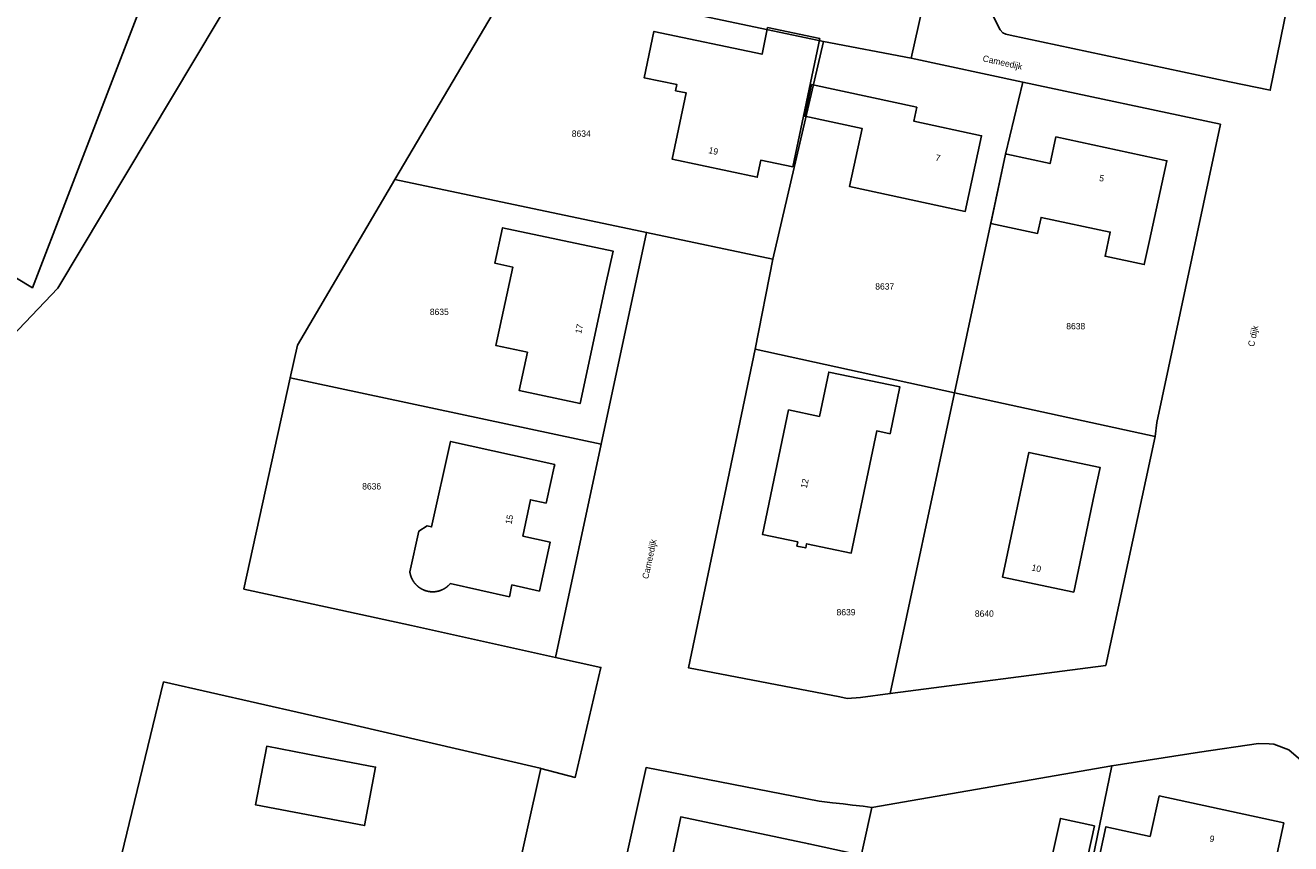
# Model space of a CAD drawing. Header units: metres. Extents: x 91564 to 92566, y 393362 to 394362.
# Tile 64 of 86: x 92084 to 92223, y 393874 to 393964. Entities that reach past the tile are written whole.
import ezdxf

# ---------------------------------------------------------------- set-up
doc = ezdxf.new("R2010")
doc.units = ezdxf.units.M
for name, color, linetype in [('ADRES', 1, 'CONTINUOUS'), ('PAND', 1, 'CONTINUOUS'), ('PERCEEL', 7, 'CONTINUOUS'), ('PERCEELNUMMER', 7, 'CONTINUOUS')]:
    doc.layers.add(name, color=color, linetype=linetype)

msp = doc.modelspace()

# ---------------------------------------------------------------- linework, layer by layer
at = {"layer": 'PAND'}
for points in [[(92049.353, 393978.135), (92036.125, 393986.071), (92032.249, 393988.417), (92006.677, 393967.747), (92003.994, 393965.577), (91988.697, 393953.225), (92007.266, 393944.037), (92032.374, 393964.336), (92033.807, 393965.51), (92039.777, 393961.905), (92032.558, 393950.123), (92066.771, 393937.083), (92067.644, 393945.232), (92084.614, 393935.02), (92100.293, 393975.803), (92103.665, 393984.598), (92104.803, 393987.554), (92097.093, 393990.514), (92087.289, 393994.278), (92081.433, 393978.984), (92075.138, 393962.641), (92049.353, 393978.135)], [(92165.404, 393963.629), (92164.784, 393960.694), (92152.906, 393963.202), (92151.831, 393958.112), (92155.424, 393957.353), (92155.283, 393956.688), (92156.458, 393956.44), (92154.918, 393949.147), (92164.26, 393947.176), (92164.648, 393949.046), (92168.159, 393948.325), (92171.138, 393962.419), (92165.404, 393963.629)], [(92181.78, 393954.885), (92176.525, 393956.014), (92170.224, 393957.368), (92169.476, 393953.882), (92175.772, 393952.549), (92174.386, 393946.172), (92187.111, 393943.418), (92188.909, 393951.726), (92181.46, 393953.338), (92181.78, 393954.885)], [(92197.069, 393951.608), (92196.44, 393948.675), (92191.687, 393949.696), (92191.551, 393949.725), (92189.913, 393942.099), (92195.066, 393940.992), (92195.446, 393942.762), (92203.058, 393941.141), (92202.48, 393938.49), (92206.79, 393937.564), (92207.357, 393940.204), (92209.271, 393948.988), (92197.069, 393951.608)], [(92147.631, 393935.452), (92148.411, 393939.064), (92136.279, 393941.627), (92135.434, 393937.718), (92137.389, 393937.295), (92135.53, 393928.694), (92139, 393927.944), (92138.09, 393923.731), (92144.786, 393922.285), (92147.631, 393935.452)], [(92167.706, 393921.596), (92164.843, 393907.892), (92168.71, 393907.084), (92168.616, 393906.634), (92169.595, 393906.429), (92169.689, 393906.88), (92174.583, 393905.857), (92177.388, 393919.288), (92178.857, 393918.981), (92179.932, 393924.13), (92172.111, 393925.763), (92171.1, 393920.874), (92167.706, 393921.596)], [(92141.051, 393911.333), (92141.126, 393911.671), (92141.943, 393915.332), (92142.004, 393915.604), (92130.557, 393918.139), (92128.476, 393908.737), (92127.977, 393908.848), (92127.083, 393908.278), (92126.088, 393903.785), (92126.09, 393903.769), (92126.093, 393903.753), (92126.095, 393903.737), (92126.098, 393903.721), (92126.1, 393903.705), (92126.103, 393903.689), (92126.106, 393903.673), (92126.109, 393903.657), (92126.112, 393903.641), (92126.115, 393903.625), (92126.119, 393903.609), (92126.122, 393903.593), (92126.125, 393903.578), (92126.129, 393903.562), (92126.133, 393903.546), (92126.137, 393903.53), (92126.14, 393903.514), (92126.144, 393903.499), (92126.149, 393903.483), (92126.153, 393903.467), (92126.157, 393903.452), (92126.161, 393903.436), (92126.166, 393903.42), (92126.171, 393903.405), (92126.175, 393903.389), (92126.18, 393903.374), (92126.185, 393903.358), (92126.19, 393903.343), (92126.195, 393903.328), (92126.2, 393903.312), (92126.206, 393903.297), (92126.211, 393903.282), (92126.216, 393903.266), (92126.222, 393903.251), (92126.228, 393903.236), (92126.233, 393903.221), (92126.239, 393903.206), (92126.245, 393903.19), (92126.251, 393903.175), (92126.258, 393903.16), (92126.264, 393903.145), (92126.27, 393903.131), (92126.277, 393903.116), (92126.283, 393903.101), (92126.29, 393903.086), (92126.297, 393903.071), (92126.303, 393903.057), (92126.31, 393903.042), (92126.317, 393903.027), (92126.325, 393903.013), (92126.332, 393902.998), (92126.339, 393902.984), (92126.346, 393902.969), (92126.354, 393902.955), (92126.362, 393902.941), (92126.369, 393902.926), (92126.377, 393902.912), (92126.385, 393902.898), (92126.393, 393902.884), (92126.401, 393902.87), (92126.409, 393902.856), (92126.417, 393902.842), (92126.425, 393902.828), (92126.434, 393902.814), (92126.442, 393902.8), (92126.451, 393902.786), (92126.46, 393902.772), (92126.468, 393902.759), (92126.477, 393902.745), (92126.486, 393902.732), (92126.495, 393902.718), (92126.504, 393902.705), (92126.513, 393902.691), (92126.523, 393902.678), (92126.532, 393902.665), (92126.541, 393902.652), (92126.551, 393902.638), (92126.561, 393902.625), (92126.57, 393902.612), (92126.58, 393902.599), (92126.59, 393902.586), (92126.6, 393902.574), (92126.61, 393902.561), (92126.62, 393902.548), (92126.63, 393902.536), (92126.64, 393902.523), (92126.651, 393902.511), (92126.661, 393902.498), (92126.672, 393902.486), (92126.682, 393902.473), (92126.693, 393902.461), (92126.704, 393902.449), (92126.715, 393902.437), (92126.725, 393902.425), (92126.736, 393902.413), (92126.747, 393902.401), (92126.759, 393902.389), (92126.77, 393902.378), (92126.781, 393902.366), (92126.792, 393902.354), (92126.804, 393902.343), (92126.815, 393902.331), (92126.827, 393902.32), (92126.839, 393902.309), (92126.85, 393902.297), (92126.862, 393902.286), (92126.874, 393902.275), (92126.886, 393902.264), (92126.898, 393902.253), (92126.91, 393902.243), (92126.922, 393902.232), (92126.934, 393902.221), (92126.947, 393902.21), (92126.959, 393902.2), (92126.971, 393902.189), (92126.984, 393902.179), (92126.996, 393902.169), (92127.009, 393902.159), (92127.022, 393902.149), (92127.034, 393902.138), (92127.047, 393902.128), (92127.06, 393902.119), (92127.073, 393902.109), (92127.086, 393902.099), (92127.099, 393902.089), (92127.112, 393902.08), (92127.125, 393902.07), (92127.139, 393902.061), (92127.152, 393902.052), (92127.165, 393902.043), (92127.179, 393902.033), (92127.192, 393902.024), (92127.206, 393902.015), (92127.219, 393902.007), (92127.233, 393901.998), (92127.247, 393901.989), (92127.26, 393901.981), (92127.274, 393901.972), (92127.288, 393901.964), (92127.302, 393901.955), (92127.316, 393901.947), (92127.33, 393901.939), (92127.344, 393901.931), (92127.358, 393901.923), (92127.372, 393901.915), (92127.387, 393901.907), (92127.401, 393901.9), (92127.415, 393901.892), (92127.43, 393901.884), (92127.444, 393901.877), (92127.458, 393901.87), (92127.473, 393901.862), (92127.488, 393901.855), (92127.502, 393901.848), (92127.517, 393901.841), (92127.532, 393901.834), (92127.546, 393901.828), (92127.561, 393901.821), (92127.576, 393901.814), (92127.591, 393901.808), (92127.606, 393901.802), (92127.621, 393901.795), (92127.636, 393901.789), (92127.651, 393901.783), (92127.666, 393901.777), (92127.681, 393901.771), (92127.696, 393901.765), (92127.711, 393901.76), (92127.726, 393901.754), (92127.742, 393901.748), (92127.757, 393901.743), (92127.772, 393901.738), (92127.788, 393901.732), (92127.803, 393901.727), (92127.818, 393901.722), (92127.834, 393901.717), (92127.849, 393901.713), (92127.865, 393901.708), (92127.88, 393901.703), (92127.896, 393901.699), (92127.912, 393901.694), (92127.927, 393901.69), (92127.943, 393901.686), (92127.959, 393901.682), (92127.974, 393901.678), (92127.99, 393901.674), (92128.006, 393901.67), (92128.022, 393901.666), (92128.038, 393901.662), (92128.053, 393901.659), (92128.069, 393901.656), (92128.085, 393901.652), (92128.101, 393901.649), (92128.117, 393901.646), (92128.133, 393901.643), (92128.149, 393901.64), (92128.165, 393901.637), (92128.181, 393901.634), (92128.197, 393901.632), (92128.213, 393901.629), (92128.229, 393901.627), (92128.245, 393901.625), (92128.261, 393901.622), (92128.277, 393901.62), (92128.293, 393901.618), (92128.309, 393901.617), (92128.325, 393901.615), (92128.342, 393901.613), (92128.358, 393901.612), (92128.374, 393901.61), (92128.39, 393901.609), (92128.406, 393901.607), (92128.422, 393901.606), (92128.439, 393901.605), (92128.455, 393901.604), (92128.471, 393901.603), (92128.487, 393901.603), (92128.503, 393901.602), (92128.52, 393901.602), (92128.536, 393901.601), (92128.552, 393901.601), (92128.568, 393901.601), (92128.585, 393901.601), (92128.601, 393901.6), (92128.617, 393901.601), (92128.633, 393901.601), (92128.649, 393901.601), (92128.666, 393901.601), (92128.682, 393901.602), (92128.698, 393901.603), (92128.714, 393901.603), (92128.73, 393901.604), (92128.747, 393901.605), (92128.763, 393901.606), (92128.779, 393901.607), (92128.795, 393901.608), (92128.811, 393901.61), (92128.828, 393901.611), (92128.844, 393901.613), (92128.86, 393901.614), (92128.876, 393901.616), (92128.892, 393901.618), (92128.908, 393901.62), (92128.924, 393901.622), (92128.94, 393901.624), (92128.956, 393901.627), (92128.972, 393901.629), (92128.988, 393901.631), (92129.005, 393901.634), (92129.021, 393901.637), (92129.036, 393901.639), (92129.052, 393901.642), (92129.068, 393901.645), (92129.084, 393901.648), (92129.1, 393901.652), (92129.116, 393901.655), (92129.132, 393901.658), (92129.148, 393901.662), (92129.164, 393901.665), (92129.179, 393901.669), (92129.195, 393901.673), (92129.211, 393901.677), (92129.227, 393901.681), (92129.242, 393901.685), (92129.258, 393901.689), (92129.274, 393901.694), (92129.289, 393901.698), (92129.305, 393901.702), (92129.32, 393901.707), (92129.336, 393901.712), (92129.351, 393901.717), (92129.367, 393901.721), (92129.382, 393901.726), (92129.398, 393901.732), (92129.413, 393901.737), (92129.428, 393901.742), (92129.444, 393901.747), (92129.459, 393901.753), (92129.474, 393901.759), (92129.489, 393901.764), (92129.505, 393901.77), (92129.52, 393901.776), (92129.535, 393901.782), (92129.55, 393901.788), (92129.565, 393901.794), (92129.58, 393901.8), (92129.595, 393901.807), (92129.61, 393901.813), (92129.624, 393901.82), (92129.639, 393901.827), (92129.654, 393901.833), (92129.669, 393901.84), (92129.683, 393901.847), (92129.698, 393901.854), (92129.713, 393901.861), (92129.727, 393901.868), (92129.742, 393901.876), (92129.756, 393901.883), (92129.77, 393901.891), (92129.785, 393901.898), (92129.799, 393901.906), (92129.813, 393901.914), (92129.827, 393901.922), (92129.842, 393901.93), (92129.856, 393901.938), (92129.87, 393901.946), (92129.884, 393901.954), (92129.898, 393901.962), (92129.911, 393901.971), (92129.925, 393901.979), (92129.939, 393901.988), (92129.953, 393901.996), (92129.966, 393902.005), (92129.98, 393902.014), (92129.994, 393902.023), (92130.007, 393902.032), (92130.02, 393902.041), (92130.034, 393902.05), (92130.047, 393902.06), (92130.06, 393902.069), (92130.074, 393902.078), (92130.087, 393902.088), (92130.1, 393902.097), (92130.113, 393902.107), (92130.126, 393902.117), (92130.139, 393902.127), (92130.151, 393902.137), (92130.164, 393902.147), (92130.177, 393902.157), (92130.19, 393902.167), (92130.202, 393902.177), (92130.215, 393902.188), (92130.227, 393902.198), (92130.239, 393902.209), (92130.252, 393902.219), (92130.264, 393902.23), (92130.276, 393902.241), (92130.288, 393902.252), (92130.3, 393902.262), (92130.312, 393902.273), (92130.324, 393902.284), (92130.336, 393902.296), (92130.347, 393902.307), (92130.359, 393902.318), (92130.371, 393902.329), (92130.382, 393902.341), (92130.394, 393902.352), (92130.405, 393902.364), (92130.416, 393902.376), (92130.428, 393902.387), (92130.439, 393902.399), (92130.45, 393902.411), (92130.461, 393902.423), (92130.472, 393902.435), (92130.482, 393902.447), (92130.493, 393902.459), (92130.504, 393902.471), (92130.514, 393902.484), (92130.525, 393902.496), (92137.018, 393901.059), (92137.305, 393902.357), (92140.322, 393901.689), (92141.51, 393907.056), (92138.503, 393907.732), (92139.343, 393911.714), (92141.051, 393911.333)], [(92201.302, 393912.247), (92201.942, 393915.267), (92194.114, 393916.916), (92191.213, 393903.219), (92199.039, 393901.562), (92201.302, 393912.247)], [(92116.362, 393883.474), (92110.351, 393884.617), (92109.128, 393878.183), (92121.103, 393875.905), (92122.327, 393882.339), (92116.362, 393883.474)], [(92222.114, 393876.217), (92208.433, 393879.172), (92207.434, 393874.711), (92202.572, 393875.767), (92200.892, 393867.959), (92199.733, 393867.322), (92199.67, 393867.029), (92199.071, 393864.247), (92205.198, 393862.917), (92206.371, 393868.364), (92215.889, 393866.308), (92215.182, 393863.033), (92215.718, 393862.201), (92219.915, 393861.295), (92220.747, 393861.831), (92221.701, 393866.25), (92220.039, 393866.609), (92222.114, 393876.217)], [(92174.488, 393872.916), (92169.928, 393873.881), (92166.63, 393874.579), (92155.861, 393876.858), (92152.861, 393862.641), (92160.854, 393860.95), (92162.376, 393868.14), (92166.974, 393867.167), (92166.767, 393866.189), (92172.795, 393864.912), (92174.488, 393872.916)], [(92201.321, 393875.881), (92197.567, 393876.698), (92195.653, 393867.905), (92196.283, 393867.768), (92199.084, 393867.157), (92199.404, 393867.087), (92199.468, 393867.38), (92201.321, 393875.881)]]:
    msp.add_lwpolyline(points, dxfattribs=at)
at = {"layer": 'PERCEEL'}
for points in [[(92063.441, 394021.054), (92089.054, 394004.151), (92089.126, 394004.104), (92099.947, 394031.53), (92088.53, 394077.996), (92084.576, 394094.09), (92084.497, 394094.413), (92104.44, 394101.954), (92121.857, 394108.54), (92149.122, 394118.85), (92149.245, 394118.436), (92164.235, 394067.835), (92164.239, 394067.823), (92164.376, 394067.36), (92141.123, 394027.394), (92116.557, 393986.003), (92117.505, 393985.377), (92087.387, 393934.964), (92067.235, 393913.816)], [(92080.807, 393838.602), (92084.234, 393837.818), (92086.169, 393837.375), (92090.596, 393856.906), (92093.829, 393870.246), (92099.03, 393891.703), (92119.663, 393887.011), (92140.415, 393882.205), (92140.493, 393882.187), (92144.267, 393881.195), (92147.09, 393893.29), (92142.088, 393894.392), (92126.251, 393897.881), (92110.741, 393901.266), (92107.845, 393901.898), (92107.855, 393901.945), (92112.937, 393925.133), (92113.723, 393928.72), (92124.452, 393946.933), (92137.626, 393969.295), (92151.64, 393993.062), (92165.573, 394016.693), (92169.901, 394015.786), (92177.124, 394028.042)], [(92024.434, 394010.687), (92020.618, 394006.263), (91980.281, 393959.63), (91985.956, 393954.696), (91982.768, 393952.17), (92058.818, 393911.43), (92067.235, 393913.816), (92087.387, 393934.964), (92117.505, 393985.377), (92116.557, 393986.003), (92113.272, 393988.17), (92089.126, 394004.104), (92089.054, 394004.151), (92063.441, 394021.054), (92044.469, 393992.503), (92035.735, 393998.322), (92031.789, 394000.959), (92034.022, 394004.29), (92024.434, 394010.687)], [(92181.19, 393960.27), (92182.87, 393967.815), (92186.685, 393985.604), (92151.64, 393993.062), (92137.626, 393969.295), (92171.529, 393962.111), (92181.19, 393960.27)], [(92182.87, 393967.815), (92188.985, 393966.465), (92189.36, 393966.29), (92189.61, 393966.045), (92190.96, 393963.365), (92191.23, 393963.038), (92191.58, 393962.885), (92192.065, 393962.782), (92216.16, 393957.655), (92220.643, 393956.733), (92224.888, 393977.614), (92198.455, 393983.159), (92195.516, 393983.765), (92189.633, 393984.977), (92186.685, 393985.604), (92182.87, 393967.815)], [(92224.888, 393977.614), (92220.643, 393956.733), (92216.16, 393957.655), (92192.065, 393962.782), (92191.58, 393962.885), (92191.23, 393963.038), (92190.96, 393963.365), (92189.61, 393966.045)], [(92152.102, 393941.104), (92165.985, 393938.155), (92171.529, 393962.111), (92137.626, 393969.295), (92124.452, 393946.933), (92152.102, 393941.104)], [(92182.87, 393967.815), (92181.19, 393960.27), (92193.451, 393957.629), (92215.155, 393953.005), (92208.155, 393920.2), (92207.984, 393918.688), (92202.563, 393893.505), (92178.876, 393890.415), (92175.59, 393889.987), (92174.158, 393889.861), (92173.327, 393890.04), (92156.712, 393893.236), (92164.033, 393928.267), (92165.985, 393938.155), (92152.102, 393941.104), (92147.116, 393917.846), (92142.088, 393894.392), (92147.09, 393893.29), (92144.267, 393881.195), (92140.493, 393882.187), (92128.156, 393826.903)], [(92193.451, 393957.629), (92181.19, 393960.27), (92171.529, 393962.111), (92165.985, 393938.155), (92164.033, 393928.267), (92185.939, 393923.489), (92189.888, 393941.986), (92191.55, 393949.725), (92193.451, 393957.629)], [(92193.451, 393957.629), (92191.55, 393949.725), (92189.888, 393941.986), (92185.939, 393923.489), (92207.984, 393918.688), (92208.155, 393920.2), (92215.155, 393953.005), (92193.451, 393957.629)], [(92147.116, 393917.846), (92152.102, 393941.104), (92124.452, 393946.933), (92113.723, 393928.72), (92112.937, 393925.133), (92147.116, 393917.846)], [(92164.033, 393928.267), (92156.712, 393893.236), (92173.327, 393890.04), (92174.158, 393889.861), (92175.59, 393889.987), (92178.876, 393890.415), (92185.939, 393923.489), (92164.033, 393928.267)], [(92142.088, 393894.392), (92147.116, 393917.846), (92112.937, 393925.133), (92107.855, 393901.945), (92107.845, 393901.898), (92110.741, 393901.266), (92126.251, 393897.881), (92142.088, 393894.392)], [(92207.984, 393918.688), (92185.939, 393923.489), (92178.876, 393890.415), (92202.563, 393893.505), (92207.984, 393918.688)], [(92128.156, 393826.903), (92140.493, 393882.187), (92140.415, 393882.205), (92119.663, 393887.011), (92099.03, 393891.703), (92093.829, 393870.246), (92104.026, 393851.44), (92115.811, 393830.227), (92117.297, 393829.827), (92127.999, 393826.945), (92128.156, 393826.903)], [(92146.029, 393855.205), (92152.039, 393882.281), (92171.052, 393878.594), (92172.544, 393878.4), (92173.699, 393878.305), (92174.736, 393878.133), (92175.891, 393878.037), (92176.859, 393877.905), (92203.214, 393882.477), (92212.863, 393883.976), (92219.353, 393884.929), (92220.519, 393884.883), (92221.023, 393884.851), (92222.675, 393884.214), (92224.491, 393882.672)], [(92228.474, 393880.681), (92226.383, 393881.6), (92224.491, 393882.672), (92222.675, 393884.214), (92221.023, 393884.851), (92220.519, 393884.883), (92219.353, 393884.929), (92212.863, 393883.976), (92203.214, 393882.477), (92196.847, 393851.468), (92221.21, 393846.146), (92228.474, 393880.681)], [(92176.859, 393877.905), (92175.891, 393878.037), (92174.736, 393878.133), (92173.699, 393878.305), (92172.544, 393878.4), (92171.052, 393878.594), (92152.039, 393882.281), (92146.029, 393855.205), (92170.713, 393849.99), (92172.217, 393856.848), (92176.859, 393877.905)], [(92203.214, 393882.477), (92176.859, 393877.905), (92172.217, 393856.848), (92196.847, 393851.468), (92203.214, 393882.477)]]:
    msp.add_lwpolyline(points, dxfattribs=at)

# ---------------------------------------------------------------- texts
at = {"layer": 'ADRES'}
for s, rotation, p in [('Cameedijk', 347.802, (92188.984, 393959.92)), ('19', 348.1, (92158.86, 393949.828)), ('7', 347.802, (92183.794, 393949.01)), ('5', 347.899, (92201.789, 393946.775)), ('17', 77.796, (92144.919, 393929.924)), ('C dijk', 78.002, (92218.85, 393928.501)), ('12', 78.203, (92169.706, 393912.928)), ('15', 78.1, (92137.249, 393908.975)), ('Cameedijk', 78.1, (92152.293, 393902.964)), ('10', 348.1, (92194.359, 393903.957)), ('9', 347.802, (92213.908, 393874.166))]:
    msp.add_text(s, height=0.7, rotation=rotation, dxfattribs=at).set_placement(p)
at = {"layer": 'PERCEELNUMMER'}
for s, p in [('8634', (92143.879, 393951.616)), ('8637', (92177.229, 393934.822)), ('8635', (92128.281, 393932.025)), ('8638', (92198.218, 393930.453)), ('8636', (92120.848, 393912.847)), ('8639', (92172.976, 393899.01)), ('8640', (92188.173, 393898.854))]:
    msp.add_text(s, height=0.7, dxfattribs=at).set_placement(p)

doc.saveas('drawing.dxf')
